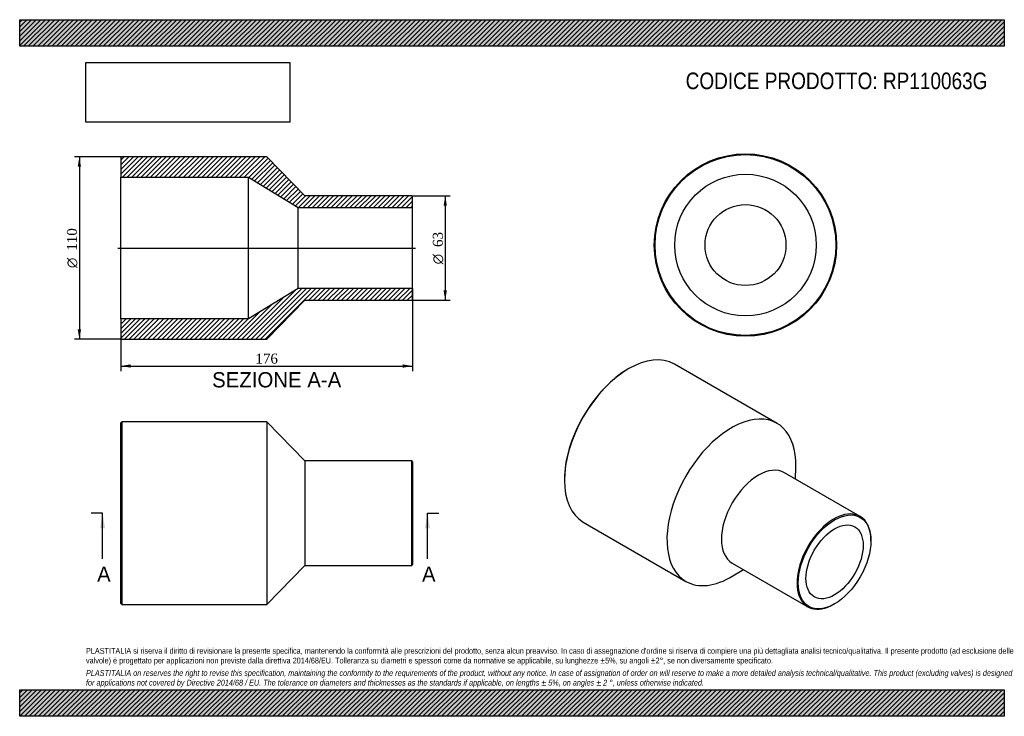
# Model space of a CAD drawing. Header units: millimetres. Extents: x 0 to 594, y 0 to 420.
import ezdxf
from ezdxf.enums import TextEntityAlignment as Align
from ezdxf.lldxf.tags import DXFTag

# ---------------------------------------------------------------- set-up
doc = ezdxf.new("R2010")
doc.units = ezdxf.units.MM
doc.header["$LTSCALE"] = 2
for name, color, linetype in [('Default', 7, 'Continuous'), ('DV4_Default', 7, 'Continuous'), ('RP110063G', 7, 'Continuous')]:
    doc.layers.add(name, color=color, linetype=linetype)
doc.styles.add('SEACAD_Solid_Edge_ANSI', font='seans.ttf')
doc.styles.add('SEACAD_Solid_Edge_ANSI1_Symbols', font='semeca1.ttf')
doc.styles.add('SEACAD_Times_New_Roman', font='times.ttf')
tags = doc.linetypes.add('CENTER2', pattern=[28.575, 19.05, -3.175, 3.175, -3.175]).pattern_tags.tags
tags[10:11] = [DXFTag(74, 4), DXFTag(75, 0), DXFTag(340, '0'), DXFTag(46, 0.0), DXFTag(50, 0.0), DXFTag(44, 0.0), DXFTag(45, 0.0)]
tags[8:9] = [DXFTag(74, 4), DXFTag(75, 0), DXFTag(340, '0'), DXFTag(46, 0.0), DXFTag(50, 0.0), DXFTag(44, 0.0), DXFTag(45, 0.0)]
tags[6:7] = [DXFTag(74, 4), DXFTag(75, 0), DXFTag(340, '0'), DXFTag(46, 0.0), DXFTag(50, 0.0), DXFTag(44, 0.0), DXFTag(45, 0.0)]
tags[4:5] = [DXFTag(74, 4), DXFTag(75, 0), DXFTag(340, '0'), DXFTag(46, 0.0), DXFTag(50, 0.0), DXFTag(44, 0.0), DXFTag(45, 0.0)]
doc.dimstyles.new('ANSImm', dxfattribs={"dimtxt": 6, "dimasz": 6, "dimexe": 3, "dimexo": 0, "dimgap": 1.5, "dimtad": 1, "dimdsep": 46, "dimtxsty": 'SEACAD_Times_New_Roman', "dimblk1": '_SE_FILLED', "dimblk2": '_SE_FILLED', "dimsah": 1, "dimcen": 3, "dimazin": 0, "dimtfac": 0.85, "dimtdec": 3, "dimtofl": 0, "dimtmove": 0, "dimatfit": 3, "dimfxl": 1, "dimarcsym": 0})
picture_1 = doc.add_image_def('image1.jpg', size_in_pixel=(4302, 1260))

# ---------------------------------------------------------------- blocks, each defined once
blk = doc.blocks.new('SE')
at = {"layer": 'RP110063G', "color": 7, "linetype": 'Continuous'}
for p, q in [((61.54, 177.5), (61.04, 177)), ((61.04, 68), (61.04, 177)), ((61.54, 177.5), (61.54, 67.5)), ((149.04, 177.5), (61.54, 177.5)), ((149.04, 177.5), (149.04, 67.5)), ((172.04, 154), (149.04, 177.5)), ((172.04, 154), (172.04, 91)), ((236.54, 154), (172.04, 154)), ((236.54, 91), (236.54, 154)), ((237.04, 153.5), (236.54, 154)), ((237.04, 153.5), (237.04, 91.5)), ((149.04, 67.5), (172.04, 91)), ((172.04, 91), (236.54, 91)), ((236.54, 91), (237.04, 91.5)), ((61.04, 68), (61.54, 67.5)), ((61.54, 67.5), (149.04, 67.5))]:
    blk.add_line(p, q, dxfattribs=at)
blk = doc.blocks.new('SE1')
at = {"layer": 'RP110063G', "color": 7, "linetype": 'Continuous'}
for p, q in [((367.5, 209.63), (367.14, 209.43)), ((456.87, 176.63), (395, 212.36)), ((468.11, 143.01), (468.25, 150.46)), ((328.61, 142.68), (328.61, 142.27)), ((506.99, 120.56), (461.38, 146.89)), ((340, 117.09), (401.87, 81.37)), ((513.51, 105.73), (513.51, 106.14)), ((429.88, 92.33), (475.49, 66)), ((430.22, 84.6), (436.61, 88.45)), ((491.24, 67.56), (491.59, 67.77))]:
    blk.add_line(p, q, dxfattribs=at)
for centre, major_axis, start_param, end_param in [((367.5, 164.72), (-27.5, -47.63), 3.141593, 6.283185), ((367.14, 164.93), (27.25, 47.2), 0.785398, 2.356195), ((429.37, 129), (-27.5, -47.63), 2.334212, 6.283185), ((445.63, 119.61), (-15.75, -27.28), 3.141593, 6.283185), ((491.24, 93.28), (15.75, 27.28), 0, 3.926991), ((491.24, 93.28), (15.75, 27.28), 5.497787, 6.283185), ((429.37, 129), (-27.5, -47.63), 0, 0.80738)]:
    blk.add_ellipse(centre, major_axis=major_axis, ratio=0.57735, start_param=start_param, end_param=end_param, dxfattribs=at)
for major_axis in [(-15.5, -26.85), (-12.2, -21.13)]:
    blk.add_ellipse((491.59, 93.08), major_axis=major_axis, ratio=0.57735, dxfattribs=at)
blk = doc.blocks.new('SE2')
at = {"layer": 'RP110063G', "color": 7, "linetype": 'Continuous'}
for radius in [55, 54.5, 42.7, 24.4]:
    blk.add_circle((437.86, 284.13), radius, dxfattribs=at)
blk = doc.blocks.new('SE4')
at = {"color": 7, "linetype": 'Continuous', "style": 'SEACAD_Solid_Edge_ANSI'}
blk.add_text('A', height=9.2, dxfattribs=at).set_placement((46.7, 90.3), align=Align.TOP_LEFT)
blk = doc.blocks.new('SE5')
at = {"color": 7, "linetype": 'Continuous', "style": 'SEACAD_Solid_Edge_ANSI'}
blk.add_text('A', height=9.2, dxfattribs=at).set_placement((242.7, 90.3), align=Align.TOP_LEFT)
blk = doc.blocks.new('SEANNOT_GROUP')
at = {"linetype": 'Continuous'}
blk.add_hatch(color=7, dxfattribs=at).paths.add_polyline_path([(51.55, 113.3), (50.01, 122.5), (48.48, 113.3)])
at = {"color": 7, "linetype": 'Continuous'}
blk.add_lwpolyline([(50.01, 94.9), (50.01, 122.5)], dxfattribs=at)
blk = doc.blocks.new('SEANNOT_GROUP1')
at = {"linetype": 'Continuous'}
blk.add_hatch(color=7, dxfattribs=at).paths.add_polyline_path([(247.55, 113.3), (246.01, 122.5), (244.48, 113.3)])
at = {"color": 7, "linetype": 'Continuous'}
blk.add_lwpolyline([(246.01, 94.9), (246.01, 122.5)], dxfattribs=at)
blk = doc.blocks.new('SE3')
at = {"layer": 'Default', "color": 7, "linetype": 'CENTER2'}
for p, q in [((50.01, 122.5), (43.11, 122.5)), ((246.01, 122.5), (252.91, 122.5))]:
    blk.add_line(p, q, dxfattribs=at)
at = {"layer": 'Default', "color": 7, "linetype": 'CENTER2', "const_width": 0.0001}
blk.add_lwpolyline([(50.01, 122.5), (246.01, 122.5)], dxfattribs=at)
at = {"layer": 'Default'}
for name in ['SEANNOT_GROUP', 'SEANNOT_GROUP1', 'SE4', 'SE5']:
    blk.add_blockref(name, (0, 0), dxfattribs=at)
blk = doc.blocks.new('SE6')
at = {"layer": 'RP110063G', "linetype": 'Continuous'}
h = blk.add_hatch(dxfattribs=at)
h.set_pattern_fill('LINE', scale=0.62992, angle=45, style=0)
h.paths.add_polyline_path([(172.04, 313.8), (149.04, 337.3), (61.54, 337.3), (61.04, 336.8), (61.04, 325), (138.04, 325), (168.04, 306.7), (237.04, 306.7), (237.04, 313.3), (236.54, 313.8)])
h = blk.add_hatch(dxfattribs=at)
h.set_pattern_fill('LINE', scale=0.62992, angle=45, style=0)
h.paths.add_polyline_path([(149.04, 227.3), (172.04, 250.8), (236.54, 250.8), (237.04, 251.3), (237.04, 257.9), (168.04, 257.9), (138.04, 239.6), (61.04, 239.6), (61.04, 227.8), (61.54, 227.3)])
at = {"layer": 'DV4_Default', "color": 7, "linetype": 'CENTER2'}
blk.add_line((59.29, 282.3), (238.79, 282.3), dxfattribs=at)
at = {"layer": 'RP110063G', "color": 7, "linetype": 'Continuous'}
for p, q in [((61.04, 336.8), (61.54, 337.3)), ((61.04, 336.8), (61.04, 325)), ((149.04, 337.3), (61.54, 337.3)), ((172.04, 313.8), (149.04, 337.3)), ((61.04, 239.6), (61.04, 325)), ((61.04, 325), (138.04, 325)), ((138.04, 239.6), (138.04, 325)), ((138.04, 325), (168.04, 306.7)), ((236.54, 313.8), (172.04, 313.8)), ((236.54, 313.8), (237.04, 313.3)), ((237.04, 306.7), (237.04, 313.3)), ((168.04, 257.9), (168.04, 306.7)), ((168.04, 306.7), (237.04, 306.7)), ((237.04, 257.9), (237.04, 306.7)), ((168.04, 257.9), (138.04, 239.6)), ((237.04, 257.9), (168.04, 257.9)), ((237.04, 251.3), (237.04, 257.9)), ((149.04, 227.3), (172.04, 250.8)), ((172.04, 250.8), (236.54, 250.8)), ((237.04, 251.3), (236.54, 250.8)), ((138.04, 239.6), (61.04, 239.6)), ((61.04, 239.6), (61.04, 227.8)), ((61.54, 227.3), (61.04, 227.8)), ((61.54, 227.3), (149.04, 227.3))]:
    blk.add_line(p, q, dxfattribs=at)
blk = doc.blocks.new('GDimGGroup')
at = {"layer": 'Default', "linetype": 'Continuous'}
for points in [[(257.73, 307.8), (256.73, 313.8), (255.73, 307.8)], [(257.73, 256.8), (255.73, 256.8), (256.73, 250.8)]]:
    blk.add_hatch(color=7, dxfattribs=at).paths.add_polyline_path(points)
at = {"layer": 'Default', "color": 7, "linetype": 'Continuous'}
for p, q in [((236.54, 313.8), (259.73, 313.8)), ((256.73, 313.8), (256.73, 250.8)), ((236.54, 250.8), (259.73, 250.8))]:
    blk.add_line(p, q, dxfattribs=at)
for s, style, p in [('63', 'SEACAD_Times_New_Roman', (249.23, 282.98)), ('O', 'SEACAD_Solid_Edge_ANSI1_Symbols', (249.23, 272.53))]:
    blk.add_text(s, height=6, rotation=90, dxfattribs=dict(at, style=style)).set_placement(p, align=Align.TOP_LEFT)
blk = doc.blocks.new('GDimGGroup1')
at = {"layer": 'Default', "linetype": 'Continuous'}
for points in [[(35.01, 331.3), (37.01, 331.3), (36.01, 337.3)], [(35.01, 233.3), (36.01, 227.3), (37.01, 233.3)]]:
    blk.add_hatch(color=7, dxfattribs=at).paths.add_polyline_path(points)
at = {"layer": 'Default', "color": 7, "linetype": 'Continuous'}
for p, q in [((61.54, 337.3), (33.01, 337.3)), ((36.01, 337.3), (36.01, 227.3)), ((61.54, 227.3), (33.01, 227.3))]:
    blk.add_line(p, q, dxfattribs=at)
for s, style, p in [('110', 'SEACAD_Times_New_Roman', (28.51, 280.7)), ('O', 'SEACAD_Solid_Edge_ANSI1_Symbols', (28.51, 270.26))]:
    blk.add_text(s, height=6, rotation=90, dxfattribs=dict(at, style=style)).set_placement(p, align=Align.TOP_LEFT)
blk = doc.blocks.new('DMBLK148')
at = {"layer": 'Default', "linetype": 'Continuous'}
for points in [[(67.04, 210.18), (67.04, 212.18), (61.04, 211.18)], [(231.04, 210.18), (237.04, 211.18), (231.04, 212.18)]]:
    blk.add_hatch(color=7, dxfattribs=at).paths.add_polyline_path(points)
at = {"layer": 'Default', "color": 7, "linetype": 'Continuous'}
for p, q in [((237.04, 257.9), (237.04, 208.18)), ((61.04, 239.6), (61.04, 208.18)), ((61.04, 211.18), (237.04, 211.18))]:
    blk.add_line(p, q, dxfattribs=at)
at = {"layer": 'Default', "color": 7, "linetype": 'Continuous', "style": 'SEACAD_Times_New_Roman'}
blk.add_text('176', height=6, dxfattribs=at).set_placement((142.21, 218.68), align=Align.TOP_LEFT)
blk = doc.blocks.new('_SE_FILLED')
at = {"color": 0}
blk.add_line((0, 0), (-1, 0), dxfattribs=at)
blk.add_solid([(0, 0), (-1, -0.1665), (-1, 0.1665), (0, 0)], dxfattribs=at)

msp = doc.modelspace()

# ---------------------------------------------------------------- hatches: boundary and pattern name
at = {"layer": 'Default', "linetype": 'Continuous'}
h = msp.add_hatch(dxfattribs=at)
h.set_pattern_fill('LINE', scale=0.62992, angle=45, style=0)
h.paths.add_polyline_path([(594, 404), (594, 420), (0, 420), (0, 404)])
for points in [[(594, 404), (594, 420), (0, 420), (0, 404)], [(594, 0), (594, 16), (0, 16), (0, 0)]]:
    msp.add_hatch(color=7, dxfattribs=at).paths.add_polyline_path(points)
h = msp.add_hatch(dxfattribs=at)
h.set_pattern_fill('LINE', scale=0.62992, angle=45, style=0)
h.paths.add_polyline_path([(594, 0), (594, 16), (0, 16), (0, 0)])

# ---------------------------------------------------------------- linework, layer by layer
at = {"layer": 'Default', "color": 7, "linetype": 'Continuous'}
for p, q in [((0, 420), (594, 420)), ((0, 404), (0, 420)), ((594, 420), (594, 404)), ((594, 404), (0, 404)), ((0, 16), (594, 16)), ((0, 0), (0, 16)), ((594, 16), (594, 0)), ((594, 0), (0, 0))]:
    msp.add_line(p, q, dxfattribs=at)

# ---------------------------------------------------------------- block references
at = {"layer": 'Default'}
for name in ['SE2', 'GDimGGroup1', 'SE6', 'GDimGGroup', 'SE1', 'SE', 'SE3']:
    msp.add_blockref(name, (0, 0), dxfattribs=at)

# ---------------------------------------------------------------- texts
at = {"layer": 'Default', "color": 7, "linetype": 'Continuous', "style": 'SEACAD_Solid_Edge_ANSI'}
msp.add_text('SEZIONE A-A', height=9.2, dxfattribs=at).set_placement((116.087, 207.492), align=Align.TOP_LEFT)
at = {"layer": 'Default', "attachment_point": 1}
for s, insert, char_height, width in [('{\\fArial Narrow|b0||i0||c0|p34;\\C7;\\H10.;\\W1.;CODICE PRODOTTO: RP110063G}', (401.778, 388.127), 10, 182.7182), ("{\\fArial Narrow|b0||i0||c0|p34;\\C7;\\H3.5;\\W1.;PLASTITALIA si riserva il diritto di revisionare la presente specifica, mantenendo la conformità alle prescrizioni del prodotto, senza alcun preavviso. In caso di assegnazione d'ordine si riserva di compiere una più dettagliata analisi tecnico/qualitativa. Il presente prodotto (ad esclusione delle \\P}{\\fArial Narrow|b0||i0||c0|p34;\\C7;\\H3.5;\\W1.;valvole) è progettato per applicazioni non previste dalla direttiva 2014/68/EU. Tolleranza su diametri e spessori come da normative se applicabile, su lunghezze ±5%, su angoli ±2°, se non diversamente specificato.\\P}{\\fArial Narrow|b0||i0||c0|p34;\\C7;\\H1.;\\W1.;   \\P}{\\fArial Narrow|b0||i1||c0|p34;\\C7;\\H3.5;\\W1.;PLASTITALIA on reserves the right to revise this specification, maintaining the conformity to the requirements of the product, without any notice. In case of assignation of order on will reserve to make a more detailed analysis technical/qualitative. This product (excluding valves) is designed \\P}{\\fArial Narrow|b0||i1||c0|p34;\\C7;\\H3.5;\\W1.;for applications not covered by Directive 2014/68 / EU. The tolerance on diameters and thicknesses as the standards if applicable, on lengths ± 5%, on angles ± 2 °, unless otherwise indicated.\\P}", (40, 41.205), 3.5, 514)]:
    msp.add_mtext(s, dxfattribs=dict(at, insert=insert, char_height=char_height, width=width))

# ---------------------------------------------------------------- dimensions: what is measured, and where the dimension line sits
at = {"layer": 'Default', "color": 7, "linetype": 'Continuous'}
dim = msp.add_linear_dim(base=(237.038, 211.182), p1=(61.038, 239.605), p2=(237.038, 257.905), text='\\A1;<>', dimstyle='ANSImm', dxfattribs=at)
dim.commit()
dim.dimension.update_dxf_attribs({"geometry": 'DMBLK148', "text_midpoint": (149.038, 211.182), "dimtype": 160})

# ---------------------------------------------------------------- pictures from other files: only their frames are drawn
image = msp.add_image(picture_1, insert=(40, 358.206), size_in_units=(122.914, 36))
image.dxf.flags = 7

doc.saveas('drawing.dxf')
